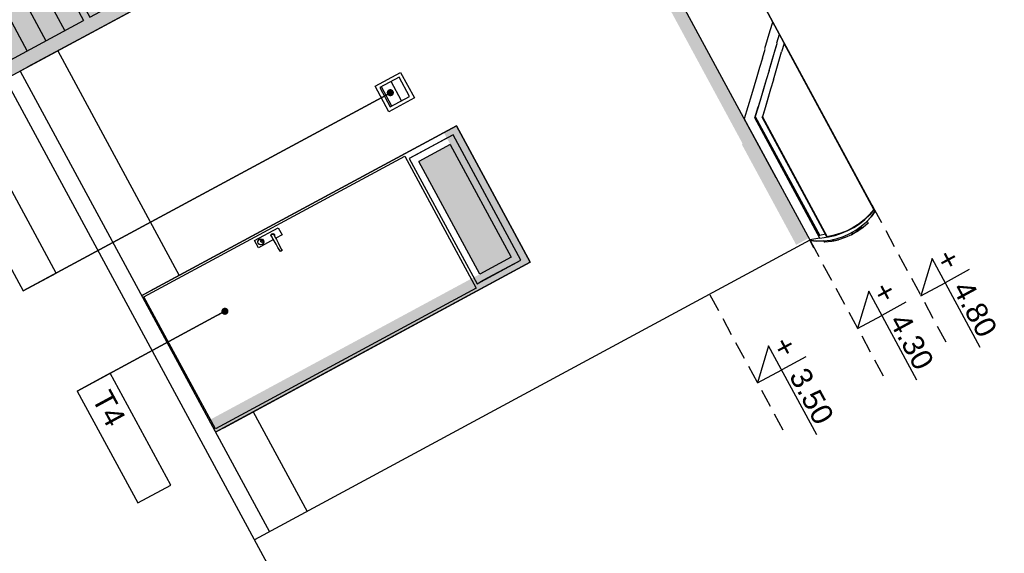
# Model space of a CAD drawing. Header units: millimetres. Extents: x -667476 to -405070, y -32043 to 330643.
# Tile 3 of 55: x -520603 to -513694, y 25916 to 29665. Entities that reach past the tile are written whole.
import ezdxf

# ---------------------------------------------------------------- set-up
doc = ezdxf.new("R2010")
doc.units = ezdxf.units.MM
doc.header["$LTSCALE"] = 10
doc.linetypes.add('DASHED', pattern=[19.05, 12.7, -6.35])
for name, color, linetype in [('01 - grunt', 3, 'Continuous'), ('02-element powyzej', 250, 'DASHED'), ('05-grafika', 251, 'Continuous'), ('05-tekst', 1, 'Continuous'), ('05-wymiary PB', 3, 'Continuous'), ('06-elewacja cienka', 250, 'Continuous'), ('06-elewacja cień', 254, 'Continuous'), ('06-elewacja gruba', 7, 'Continuous'), ('06-elewacja pomocnicze', 14, 'Continuous'), ('06-elewacja szklo', 252, 'Continuous')]:
    doc.layers.add(name, color=color, linetype=linetype)
doc.styles.add('1-100', font='arial.ttf', dxfattribs={"height": 200})
doc.styles.add('1-50', font='arial.ttf', dxfattribs={"height": 100})
doc.styles.get("Standard").update_dxf_attribs({"font": 'arial.ttf'})
doc.dimstyles.new('1-50', dxfattribs={"dimtxt": 100, "dimasz": 50, "dimexe": 100, "dimexo": 75, "dimgap": 30, "dimtad": 1, "dimdec": 0, "dimlfac": 0.1, "dimtxsty": 'Standard', "dimblk": 'ARCHTICK', "dimcen": 250, "dimdle": 30, "dimclre": 252, "dimadec": 0, "dimazin": 0, "dimtfac": 1, "dimtdec": 0, "dimtmove": 0, "dimatfit": 3, "dimfxl": 50, "dimfxlon": 1, "dimarcsym": 0})

# ---------------------------------------------------------------- blocks, each defined once
blk = doc.blocks.new('brama')
at = {"layer": '06-elewacja cienka'}
for p, q in [((-126439.4, 141260.7), (-126439.4, 144860.7)), ((-126439.4, 144860.7), (-123439.4, 144860.7)), ((-123439.4, 141260.7), (-123439.4, 144860.7)), ((-123439.4, 141260.7), (-123439.4, 144860.7)), ((-126339.4, 144110.7), (-126339.4, 144760.7)), ((-126339.4, 144760.7), (-125589.4, 144760.7)), ((-125589.4, 144110.7), (-125589.4, 144760.7)), ((-125539.4, 144110.7), (-125539.4, 144760.7)), ((-125539.4, 144760.7), (-124339.4, 144760.7)), ((-124339.4, 144110.7), (-124339.4, 144760.7)), ((-124289.4, 144110.7), (-124289.4, 144760.7)), ((-124289.4, 144760.7), (-123539.4, 144760.7)), ((-123539.4, 144110.7), (-123539.4, 144760.7)), ((-126339.4, 144110.7), (-125589.4, 144110.7)), ((-126339.4, 144060.7), (-125589.4, 144060.7)), ((-126339.4, 143410.7), (-126339.4, 144060.7)), ((-125589.4, 143410.7), (-125589.4, 144060.7)), ((-125539.4, 144110.7), (-124339.4, 144110.7)), ((-125539.4, 143410.7), (-125539.4, 144060.7)), ((-125539.4, 144060.7), (-124339.4, 144060.7)), ((-124339.4, 143410.7), (-124339.4, 144060.7)), ((-124289.4, 144110.7), (-123539.4, 144110.7)), ((-124289.4, 144060.7), (-123539.4, 144060.7)), ((-124289.4, 143410.7), (-124289.4, 144060.7)), ((-123539.4, 143410.7), (-123539.4, 144060.7)), ((-126339.4, 143410.7), (-125589.4, 143410.7)), ((-125539.4, 143410.7), (-124339.4, 143410.7)), ((-124289.4, 143410.7), (-123539.4, 143410.7)), ((-126339.4, 143360.7), (-125589.4, 143360.7)), ((-126339.4, 142685.2), (-126339.4, 143360.7)), ((-125589.4, 142685.2), (-125589.4, 143360.7)), ((-125439.4, 143310.7), (-124439.4, 143310.7)), ((-124289.4, 143360.7), (-123539.4, 143360.7)), ((-124289.4, 142685.2), (-124289.4, 143360.7)), ((-123539.4, 142685.2), (-123539.4, 143360.7)), ((-126189.4, 143260.7), (-125739.4, 143260.7)), ((-124489.4, 143260.7), (-125389.4, 142272.9)), ((-124139.4, 143260.7), (-123689.4, 143260.7)), ((-126239.4, 142835.2), (-126239.4, 143210.7)), ((-125689.4, 142835.2), (-125689.4, 143210.7)), ((-124189.4, 142835.2), (-124189.4, 143210.7)), ((-123639.4, 142835.2), (-123639.4, 143210.7)), ((-126189.4, 142785.2), (-125739.4, 142785.2)), ((-124139.4, 142785.2), (-123689.4, 142785.2)), ((-126339.4, 142685.2), (-125589.4, 142685.2)), ((-125389.4, 142685.2), (-124489.4, 142685.2)), ((-124289.4, 142685.2), (-123539.4, 142685.2)), ((-126339.4, 142635.2), (-125589.4, 142635.2)), ((-126339.4, 141960.7), (-126339.4, 142635.2)), ((-125589.4, 141960.7), (-125589.4, 142635.2)), ((-125389.4, 142635.2), (-124489.4, 142635.2)), ((-124289.4, 142635.2), (-123539.4, 142635.2)), ((-124289.4, 141960.7), (-124289.4, 142635.2)), ((-123539.4, 141960.7), (-123539.4, 142635.2)), ((-126189.4, 142535.2), (-125739.4, 142535.2)), ((-124139.4, 142535.2), (-123689.4, 142535.2)), ((-126239.4, 142110.7), (-126239.4, 142485.2)), ((-125689.4, 142110.7), (-125689.4, 142485.2)), ((-124189.4, 142110.7), (-124189.4, 142485.2)), ((-123639.4, 142110.7), (-123639.4, 142485.2)), ((-125389.4, 142272.9), (-124489.4, 141260.7)), ((-125298, 142302.9), (-125198, 142302.9)), ((-125268, 142272.9), (-125198, 142272.9)), ((-126189.4, 142060.7), (-125739.4, 142060.7)), ((-124139.4, 142060.7), (-123689.4, 142060.7)), ((-126339.4, 141960.7), (-125589.4, 141960.7)), ((-126339.4, 141910.7), (-125539.4, 141910.7)), ((-126339.4, 141260.7), (-126339.4, 141910.7)), ((-125539.4, 141260.7), (-125539.4, 141910.7)), ((-125389.4, 141910.7), (-124489.4, 141910.7)), ((-124339.4, 141910.7), (-123539.4, 141910.7)), ((-124339.4, 141260.7), (-124339.4, 141910.7)), ((-124289.4, 141960.7), (-123539.4, 141960.7)), ((-123539.4, 141260.7), (-123539.4, 141910.7)), ((-126339.4, 141760.7), (-125539.4, 141760.7)), ((-125389.4, 141760.7), (-124489.4, 141760.7)), ((-124339.4, 141760.7), (-123539.4, 141760.7)), ((-126339.4, 141610.7), (-125539.4, 141610.7)), ((-125389.4, 141610.7), (-124489.4, 141610.7)), ((-124339.4, 141610.7), (-123539.4, 141610.7)), ((-126339.4, 141460.7), (-125539.4, 141460.7)), ((-125389.4, 141460.7), (-124489.4, 141460.7)), ((-124339.4, 141460.7), (-123539.4, 141460.7)), ((-126339.4, 141310.7), (-125539.4, 141310.7)), ((-124339.4, 141310.7), (-123539.4, 141310.7)), ((-126439.4, 141260.7), (-123439.4, 141260.7))]:
    blk.add_line(p, q, dxfattribs=at)
for points in [[(-125439.4, 143310.7), (-124439.4, 143310.7), (-124439.4, 141260.7), (-125439.4, 141260.7)], [(-125389.4, 143260.7), (-124489.4, 143260.7), (-124489.4, 141260.7), (-125389.4, 141260.7)]]:
    blk.add_lwpolyline(points, close=True, dxfattribs=at)
for centre, radius, start, end in [((-126189.4, 143210.7), 50, 90, 180), ((-125739.4, 143210.7), 50, 0, 90), ((-124139.4, 143210.7), 50, 90, 180), ((-123689.4, 143210.7), 50, 0, 90), ((-126189.4, 142835.2), 50, 180, 270), ((-125739.4, 142835.2), 50, 270, 0), ((-124139.4, 142835.2), 50, 180, 270), ((-123689.4, 142835.2), 50, 270, 0), ((-126189.4, 142485.2), 50, 90, 180), ((-125739.4, 142485.2), 50, 0, 90), ((-124139.4, 142485.2), 50, 90, 180), ((-123689.4, 142485.2), 50, 0, 90), ((-125298, 142272.9), 30, 90, 0), ((-125221.5, 142287.9), 27.9, 327.44772, 32.55228), ((-126189.4, 142110.7), 50, 180, 270), ((-125739.4, 142110.7), 50, 270, 0), ((-124139.4, 142110.7), 50, 180, 270), ((-123689.4, 142110.7), 50, 270, 0)]:
    blk.add_arc(centre, radius, start, end, dxfattribs=at)
blk = doc.blocks.new('kota1')
at = {"layer": '05-grafika'}
for points in [[(0, 257), (0, 128.5)], [(345, 128.5), (-128.5, 128.5), (0, 0)], [(0, 0), (0, 128.5)]]:
    blk.add_lwpolyline(points, dxfattribs=at)
at = {"layer": '05-tekst', "style": '1-50', "flags": 12}
for tag, p in [('PLUS/MIUNUS', (-128.5, 143.8)), ('WYSOKOSC', (0, 143.8))]:
    blk.add_attdef(tag, p, '', height=100, dxfattribs=at)
blk = doc.blocks.new('sciana1')
at = {"layer": '05-grafika'}
blk.add_lwpolyline([(595.5, 0), (0, 0), (0, -175.4), (595.5, -175.4)], close=True, dxfattribs=at)
at = {"layer": '05-tekst', "style": '1-50', "flags": 12}
blk.add_attdef('NAZWA_PRZEGRODY', (40.6, -133.4), '', height=100, dxfattribs=at)
blk = doc.blocks.new('_ArchTick')
at = {"color": 0, "linetype": 'ByBlock', "const_width": 0.15}
blk.add_lwpolyline([(-0.5, -0.5), (0.5, 0.5)], dxfattribs=at)

msp = doc.modelspace()

# ---------------------------------------------------------------- hatches: boundary and pattern name
at = {"layer": '06-elewacja cień'}
h = msp.add_hatch(color=256, dxfattribs=at)
h.dxf.hatch_style = 1
h.paths.add_polyline_path([(-515066.3, 28130.7), (-517510.5, 32653.2), (-518857.7, 35145.9), (-518945.7, 35098.4), (-518565.5, 34395), (-518555.9, 34392.1), (-516491.1, 30571.5), (-515531.6, 28796.1), (-515534.5, 28786.5), (-515154.3, 28083.2)])
for points in [[(-518938.3, 33612.5), (-519230.9, 33454.4), (-519183.3, 33366.4), (-519209.6, 33352.2), (-518853, 32692.4), (-518826.7, 32706.6), (-518803, 32662.6), (-518829.2, 32648.4), (-518258.7, 31592.7), (-518232.4, 31606.9), (-518208.6, 31562.9), (-518234.9, 31548.7), (-518003.1, 31119.8), (-518344.1, 30935.5), (-518329.9, 30909.2), (-518373.8, 30885.4), (-518388, 30911.7), (-518959.9, 30602.7), (-518945.7, 30576.4), (-518989.7, 30552.6), (-519003.9, 30578.9), (-519598.1, 30257.7), (-519583.9, 30231.5), (-519627.9, 30207.7), (-519642.1, 30233.9), (-520235.5, 29913.2), (-520221.3, 29887), (-520265.3, 29863.2), (-520279.5, 29889.5), (-520807.3, 29604.2), (-520793.1, 29577.9), (-520837.1, 29554.2), (-520679, 29261.6), (-517511.9, 30973.3)], [(-517626.9, 28872.4), (-517153.9, 27997.1), (-519274, 26851.3), (-519228.9, 26767.7), (-517020.7, 27961.1), (-517539, 28920)]]:
    msp.add_hatch(color=256, dxfattribs=at).paths.add_polyline_path(points)
at = {"layer": '06-elewacja szklo'}
for points in [[(-521062.9, 30077.2), (-520682.6, 29373.4), (-520154.7, 29658.6), (-520535.1, 30362.4)], [(-517153.9, 27997.1), (-517581.8, 28788.9), (-517801.7, 28670), (-517373.8, 27878.2)]]:
    msp.add_hatch(color=256, dxfattribs=at).paths.add_polyline_path(points)

# ---------------------------------------------------------------- linework, layer by layer
at = {"layer": '01 - grunt'}
msp.add_line((-523845.6, 35057.8), (-516243.2, 20990.8), dxfattribs=at)
at = {"layer": '02-element powyzej'}
for p, q in [((-514617.2, 28351.3), (-514074.6, 27347.3)), ((-515057.1, 28113.6), (-514515.5, 27111.5)), ((-515760.9, 27733.2), (-515218.3, 26729.2))]:
    msp.add_line(p, q, dxfattribs=at)
at = {"layer": '06-elewacja cienka'}
for p, q in [((-514801.6, 28692.6), (-518427.7, 35401.9)), ((-514855.1, 28791.5), (-516735.8, 32271.3)), ((-515295, 28553.8), (-517175.6, 32033.6)), ((-517511.9, 30973.3), (-520599.8, 29304.4)), ((-520542.6, 29335.3), (-517511.9, 30973.3)), ((-515336.5, 29588.5), (-515318.7, 29648)), ((-515272.5, 29562.4), (-515318.7, 29648)), ((-515355.1, 29526), (-515336.5, 29588.5)), ((-515374.2, 29462.1), (-515355.1, 29526)), ((-515290.2, 29502.9), (-515272.5, 29562.4)), ((-515289.9, 29502.5), (-515272, 29562.6)), ((-520335.9, 29447), (-519483.2, 27869.2)), ((-515391.5, 29393.8), (-515372.2, 29458.4)), ((-515325.9, 29372.8), (-515306.9, 29436.7)), ((-515325.7, 29372.2), (-515306.6, 29436.2)), ((-515306.9, 29436.7), (-515288.2, 29499.2)), ((-515306.6, 29436.2), (-515287.9, 29498.8)), ((-515275.4, 29374.4), (-515256.4, 29438.4)), ((-515239, 29497), (-515256.4, 29438.4)), ((-514608.9, 28331.2), (-515239, 29497)), ((-515391.5, 29393.8), (-515410.8, 29328.9)), ((-515345.2, 29308.2), (-515325.9, 29372.8)), ((-515345.1, 29307.3), (-515325.7, 29372.2)), ((-515294.7, 29309.1), (-515275.4, 29374.4)), ((-520599.8, 29304.4), (-518850.8, 26068.1)), ((-518109.8, 29198), (-517930.3, 29295)), ((-517930.3, 29295), (-517833.3, 29115.5)), ((-515410.8, 29328.9), (-515430.1, 29264.3)), ((-515345.2, 29308.2), (-515364.6, 29243.3)), ((-515345.1, 29307.3), (-515364.5, 29242.1)), ((-515314.4, 29243), (-515294.7, 29309.1)), ((-517940.4, 29261.1), (-518075.9, 29187.9)), ((-517924, 29095.1), (-517997.1, 29230.4)), ((-517997.1, 29230.4), (-517997.1, 29230.4)), ((-517867.2, 29125.7), (-517940.4, 29261.1)), ((-515430.1, 29264.3), (-515449.1, 29200.6)), ((-515364.6, 29243.3), (-515383.8, 29178.7)), ((-515364.5, 29242.1), (-515383.8, 29177.3)), ((-515314.4, 29243), (-515334, 29176.7)), ((-518012.8, 29018.6), (-518109.8, 29198)), ((-518075.9, 29187.9), (-518002.7, 29052.4)), ((-517991.8, 29058.5), (-518064.9, 29193.8)), ((-518064.9, 29193.8), (-518064.8, 29193.8)), ((-515449.1, 29200.6), (-515467.7, 29138.2)), ((-515383.8, 29177.3), (-515402.9, 29113.5)), ((-515383.8, 29178.7), (-515402.8, 29114.9)), ((-515334, 29176.7), (-515353.6, 29110.7)), ((-517833.3, 29115.5), (-518012.8, 29018.6)), ((-518002.7, 29052.4), (-517867.2, 29125.7)), ((-517924, 29095.1), (-517924, 29095.1)), ((-515467.7, 29138.2), (-515518.6, 28967.6)), ((-515402.9, 29113.5), (-515421.5, 29051.2)), ((-515402.8, 29114.9), (-515421.4, 29052.6)), ((-515353.6, 29110.7), (-515372.9, 29045.8)), ((-515351.6, 29117.7), (-515370.6, 29053.8)), ((-515344, 29143.1), (-515351.6, 29117.7)), ((-517991.7, 29058.5), (-517991.8, 29058.5)), ((-515444.5, 28975.2), (-515421.4, 29052.6)), ((-515421.5, 29051.2), (-515441.3, 28984.7)), ((-515372.9, 29045.8), (-515391.7, 28982.4)), ((-515370.6, 29053.8), (-515389.2, 28991.5)), ((-515518.6, 28967.6), (-515059.4, 28117.8)), ((-514987.7, 28130), (-515444.5, 28975.2)), ((-515441.3, 28984.7), (-515443.9, 28975.9)), ((-515443.9, 28975.9), (-514996.5, 28148)), ((-515441.3, 28984.7), (-514989.7, 28149.1)), ((-515389.2, 28991.5), (-515392.4, 28980.8)), ((-515392.2, 28980.5), (-515392.4, 28980.8)), ((-515391.7, 28982.4), (-515392.3, 28980.3)), ((-514938.4, 28140.5), (-515392.3, 28980.3)), ((-515391.7, 28982.4), (-514936.9, 28140.8)), ((-519747.1, 27726.6), (-517539, 28920)), ((-517539, 28920), (-519689.9, 27757.5)), ((-517020.7, 27961.1), (-517539, 28920)), ((-517539, 28920), (-517020.7, 27961.1)), ((-517561.6, 28856.6), (-517869.5, 28690.2)), ((-517605.5, 28832.9), (-517825.5, 28714)), ((-517561.6, 28856.6), (-517605.5, 28832.9)), ((-517086.1, 27976.9), (-517561.6, 28856.6)), ((-517581.8, 28788.9), (-517801.7, 28670)), ((-517581.8, 28788.9), (-517153.9, 27997.1)), ((-519731.2, 27718.2), (-517901.3, 28707.1)), ((-517901.3, 28707.1), (-517399.7, 27779)), ((-517825.5, 28714), (-517869.5, 28690.2)), ((-517869.5, 28690.2), (-517394, 27810.5)), ((-517373.8, 27878.2), (-517801.7, 28670)), ((-514641.9, 28397), (-514622.9, 28361.8)), ((-514608.9, 28331.2), (-514639.1, 28296.3)), ((-514606.9, 28330.8), (-514637.5, 28295.3)), ((-514624.9, 28360.7), (-514622.9, 28361.8)), ((-514622.9, 28361.8), (-514623, 28361.7)), ((-514623, 28361.7), (-514617.3, 28351.3)), ((-514623, 28361.7), (-514617.3, 28351.3)), ((-514617.3, 28351.3), (-514618.8, 28349.5)), ((-514617.3, 28351.3), (-514617.7, 28350.9)), ((-514617.7, 28350.9), (-514608, 28332.9)), ((-514617.7, 28350.9), (-514606.9, 28330.8)), ((-514608, 28332.9), (-514606.9, 28330.8)), ((-514674.4, 28262.5), (-514712.7, 28232.2)), ((-514709.4, 28232.1), (-514672, 28262)), ((-514639.1, 28296.3), (-514674.4, 28262.5)), ((-514672, 28262), (-514637.5, 28295.3)), ((-514661.4, 28245.9), (-514628.6, 28280.9)), ((-514628.6, 28280.9), (-514599.5, 28318.9)), ((-514599.5, 28318.9), (-514610.4, 28326.7)), ((-518955.6, 28112.9), (-518788.4, 28203.2)), ((-518788.4, 28203.2), (-518761.3, 28153.1)), ((-514753.7, 28205.6), (-514797, 28183)), ((-514791.6, 28183.2), (-514749.4, 28205.7)), ((-514712.7, 28232.2), (-514753.7, 28205.6)), ((-514749.4, 28205.7), (-514709.4, 28232.1)), ((-514736.4, 28186.5), (-514697.4, 28214.4)), ((-514726.7, 28177), (-514733.1, 28188.9)), ((-514723.4, 28179), (-514729.9, 28191.2)), ((-514719.3, 28181.8), (-514725.9, 28194)), ((-514714.8, 28185), (-514721.4, 28197.3)), ((-514709.7, 28188.6), (-514716.3, 28200.9)), ((-514714.8, 28185), (-514709.7, 28188.6)), ((-514704.6, 28192.3), (-514711.3, 28204.5)), ((-514709.7, 28188.6), (-514704.6, 28192.3)), ((-514700.1, 28195.5), (-514706.7, 28207.7)), ((-514704.6, 28192.3), (-514700.1, 28195.5)), ((-514696.1, 28198.4), (-514702.7, 28210.6)), ((-514700.1, 28195.5), (-514696.1, 28198.4)), ((-514693, 28200.6), (-514699.6, 28212.8)), ((-514691.1, 28201.9), (-514697.7, 28214.2)), ((-514697.4, 28214.4), (-514661.4, 28245.9)), ((-514690.5, 28202.4), (-514697.1, 28214.6)), ((-514696.1, 28198.4), (-514693, 28200.6)), ((-514693, 28200.6), (-514691.1, 28201.9)), ((-514691.1, 28201.9), (-514690.5, 28202.4)), ((-514683, 28207.7), (-514690.5, 28202.4)), ((-514650.2, 28236.4), (-514683, 28207.7)), ((-514657.5, 28250), (-514650.2, 28236.4)), ((-518930, 28116), (-518921.7, 28123.8)), ((-518822.8, 28119.9), (-518928.5, 28062.7)), ((-518928.3, 28114.9), (-518920.8, 28122.1)), ((-518921.7, 28123.8), (-518910.6, 28126.5)), ((-518920.8, 28122.1), (-518910.7, 28124.5)), ((-518910.7, 28124.5), (-518900.8, 28121.5)), ((-518910.6, 28126.5), (-518899.7, 28123.2)), ((-518900.8, 28121.5), (-518893.6, 28114)), ((-518899.7, 28123.2), (-518891.9, 28114.9)), ((-518840.7, 28150), (-518838.7, 28156.4)), ((-518839.1, 28143.4), (-518840.7, 28150)), ((-518839.7, 28150), (-518837.9, 28155.9)), ((-518838.2, 28143.9), (-518839.7, 28150)), ((-518834.5, 28138.6), (-518839.1, 28143.4)), ((-518838.7, 28156.4), (-518833.8, 28161.1)), ((-518834, 28139.4), (-518838.2, 28143.9)), ((-518837.9, 28155.9), (-518833.4, 28160.2)), ((-518837.7, 28149.9), (-518836.2, 28154.9)), ((-518836.5, 28144.9), (-518837.7, 28149.9)), ((-518824.6, 28122.9), (-518836.5, 28144.9)), ((-518836.2, 28154.9), (-518832.4, 28158.4)), ((-518832.8, 28138.1), (-518834.5, 28138.6)), ((-518833.4, 28139.3), (-518834, 28139.4)), ((-518833.8, 28161.1), (-518827.3, 28162.6)), ((-518833.4, 28160.2), (-518827.3, 28161.6)), ((-518832.4, 28158.4), (-518827.4, 28159.6)), ((-518827.4, 28159.6), (-518822.4, 28158.1)), ((-518827.3, 28162.6), (-518820.9, 28160.7)), ((-518827.3, 28161.6), (-518821.4, 28159.8)), ((-518817.9, 28111.3), (-518824.6, 28122.9)), ((-518822.4, 28158.1), (-518818.9, 28154.4)), ((-518821.4, 28159.8), (-518817.1, 28155.3)), ((-518820.9, 28160.7), (-518816.2, 28155.8)), ((-518818.9, 28154.4), (-518807, 28132.4)), ((-518817.1, 28155.3), (-518815.7, 28149.3)), ((-518816.2, 28155.8), (-518814.7, 28149.3)), ((-518815.7, 28149.3), (-518815.8, 28148.8)), ((-518814.7, 28149.3), (-518815.2, 28147.6)), ((-518807, 28132.4), (-518801, 28120.4)), ((-518761.3, 28153.1), (-518805.4, 28129.3)), ((-518801, 28120.4), (-518789, 28096.5)), ((-514987.7, 28130), (-515059.4, 28117.8)), ((-515002.2, 28156.8), (-515001.4, 28157.2)), ((-514989.7, 28149.1), (-514996.5, 28148)), ((-514948, 28158.1), (-514989.7, 28149.1)), ((-514987.7, 28130), (-514928.2, 28140)), ((-514936.9, 28140.8), (-514938.4, 28140.5)), ((-514889, 28150.5), (-514936.9, 28140.8)), ((-514928.2, 28140), (-514881.4, 28150.2)), ((-514913.9, 28117.3), (-514867.1, 28127.9)), ((-514895.3, 28110.3), (-514900.7, 28120.3)), ((-514894.6, 28110.4), (-514900, 28120.4)), ((-514892.5, 28110.9), (-514897.9, 28120.9)), ((-514889.8, 28111.6), (-514895.2, 28121.5)), ((-514842.2, 28164.6), (-514889, 28150.5)), ((-514881.4, 28150.2), (-514835.8, 28164.6)), ((-514867.1, 28127.9), (-514821.7, 28143.1)), ((-514810.5, 28134.6), (-514857.2, 28119)), ((-514797, 28183), (-514842.2, 28164.6)), ((-514835.8, 28164.6), (-514791.6, 28183.2)), ((-514821.7, 28143.1), (-514778, 28162.7)), ((-514765.7, 28154.7), (-514810.5, 28134.6)), ((-514778, 28162.7), (-514736.4, 28186.5)), ((-514765.7, 28154.7), (-514758.2, 28159)), ((-514758.2, 28159), (-514764.4, 28170.5)), ((-514756.8, 28159.8), (-514763, 28171.3)), ((-514754.8, 28160.9), (-514761, 28172.4)), ((-514754.2, 28161.3), (-514760.4, 28172.8)), ((-514758.2, 28159), (-514756.8, 28159.8)), ((-514756.8, 28159.8), (-514754.8, 28160.9)), ((-514754.8, 28160.9), (-514754.2, 28161.3)), ((-514729.4, 28175.5), (-514754.2, 28161.3)), ((-514729.4, 28175.5), (-514735.6, 28187.1)), ((-514728.7, 28175.9), (-514735, 28187.6)), ((-514729.4, 28175.5), (-514728.7, 28175.9)), ((-514728.7, 28175.9), (-514726.7, 28177)), ((-514726.7, 28177), (-514723.4, 28179)), ((-514723.4, 28179), (-514723, 28179.1)), ((-514723, 28179.1), (-514719.3, 28181.8)), ((-514719.3, 28181.8), (-514714.8, 28185)), ((-518928.5, 28062.7), (-518955.6, 28112.9)), ((-518933.2, 28105.1), (-518930, 28116)), ((-518930.6, 28094), (-518933.2, 28105.1)), ((-518931.2, 28105), (-518928.3, 28114.9)), ((-518928.8, 28095), (-518931.2, 28105)), ((-518922.8, 28085.7), (-518930.6, 28094)), ((-518921.7, 28087.4), (-518928.8, 28095)), ((-518911.9, 28082.5), (-518922.8, 28085.7)), ((-518911.8, 28084.5), (-518921.7, 28087.4)), ((-518900.8, 28085.1), (-518911.9, 28082.5)), ((-518901.7, 28086.9), (-518911.8, 28084.5)), ((-518911.3, 28109), (-518910.1, 28112.9)), ((-518910.4, 28104.9), (-518911.3, 28109)), ((-518907.5, 28101.9), (-518910.4, 28104.9)), ((-518910.3, 28108.9), (-518909.3, 28112.4)), ((-518909.5, 28105.4), (-518910.3, 28108.9)), ((-518910.1, 28112.9), (-518907.1, 28115.8)), ((-518907, 28102.8), (-518909.5, 28105.4)), ((-518909.3, 28112.4), (-518906.7, 28114.9)), ((-518903.6, 28100.7), (-518907.5, 28101.9)), ((-518907.1, 28115.8), (-518903.1, 28116.7)), ((-518903.5, 28101.7), (-518907, 28102.8)), ((-518906.7, 28114.9), (-518903.1, 28115.7)), ((-518899.5, 28101.7), (-518903.6, 28100.7)), ((-518900, 28102.6), (-518903.5, 28101.7)), ((-518903.1, 28116.7), (-518899.1, 28115.6)), ((-518903.1, 28115.7), (-518899.7, 28114.7)), ((-518894.2, 28094), (-518901.7, 28086.9)), ((-518892.5, 28092.9), (-518900.8, 28085.1)), ((-518897.4, 28105.1), (-518900, 28102.6)), ((-518899.7, 28114.7), (-518897.2, 28112.1)), ((-518896.5, 28104.5), (-518899.5, 28101.7)), ((-518899.1, 28115.6), (-518896.3, 28112.5)), ((-518896.3, 28108.5), (-518897.4, 28105.1)), ((-518897.2, 28112.1), (-518896.3, 28108.5)), ((-518895.3, 28108.5), (-518896.5, 28104.5)), ((-518896.3, 28112.5), (-518895.3, 28108.5)), ((-518891.3, 28103.9), (-518894.2, 28094)), ((-518893.6, 28114), (-518891.3, 28103.9)), ((-518889.3, 28103.8), (-518892.5, 28092.9)), ((-518891.9, 28114.9), (-518889.3, 28103.8)), ((-518804.5, 28088.2), (-518817.9, 28111.3)), ((-518791.2, 28065.3), (-518804.5, 28088.2)), ((-518778.2, 28042.9), (-518791.2, 28065.3)), ((-518789, 28096.5), (-518777.1, 28072.9)), ((-518777.1, 28072.9), (-518765.5, 28049.8)), ((-515057.1, 28113.6), (-515009.3, 28110.1)), ((-515009.3, 28110.1), (-514961.4, 28111.3)), ((-514961.7, 28111.3), (-514956.6, 28101.9)), ((-514961.4, 28111.3), (-514913.9, 28117.3)), ((-514956, 28101.9), (-514961.1, 28111.3)), ((-514905.1, 28108.1), (-514953.9, 28101.9)), ((-514895.3, 28110.3), (-514905.1, 28108.1)), ((-514895.3, 28110.3), (-514894.6, 28110.4)), ((-514894.6, 28110.4), (-514892.5, 28110.9)), ((-514892.5, 28110.9), (-514889.8, 28111.6)), ((-514889.8, 28111.6), (-514857.2, 28119)), ((-518774.2, 28035.9), (-518778.2, 28042.9)), ((-518761.9, 28042.6), (-518774.2, 28035.9)), ((-518765.5, 28049.8), (-518761.9, 28042.6)), ((-517153.9, 27997.1), (-517373.8, 27878.2)), ((-517020.7, 27961.1), (-519228.9, 26767.7)), ((-519171.7, 26798.6), (-517020.7, 27961.1)), ((-517394, 27810.5), (-517086.1, 27976.9)), ((-517350, 27834.3), (-517130.1, 27953.1)), ((-517130.1, 27953.1), (-517086.1, 27976.9)), ((-517399.7, 27779), (-519229.6, 26790)), ((-517394, 27810.5), (-517350, 27834.3)), ((-519738.3, 27731.4), (-519689.9, 27757.5)), ((-519229.6, 26790), (-519731.2, 27718.2)), ((-518964.9, 26910.3), (-518586.8, 26210.7)), ((-519264.8, 26855.2), (-519274.3, 26872.8)), ((-519171.7, 26798.6), (-519220.1, 26772.4))]:
    msp.add_line(p, q, dxfattribs=at)
at = {"layer": '06-elewacja gruba'}
for p, q in [((-518463.9, 35467.5), (-514606.9, 28330.8)), ((-514606.9, 28330.8), (-514610.4, 28326.7)), ((-514628.6, 28280.9), (-514657.5, 28250)), ((-514599.5, 28318.9), (-514628.6, 28280.9)), ((-514610.4, 28326.7), (-514599.5, 28318.9)), ((-514684.9, 28206), (-514723, 28179.1)), ((-514650.2, 28236.4), (-514684.9, 28206)), ((-514657.5, 28250), (-514650.2, 28236.4)), ((-514810.5, 28134.6), (-514857.2, 28119)), ((-514765.7, 28154.7), (-514810.5, 28134.6)), ((-514723, 28179.1), (-514765.7, 28154.7)), ((-515059.1, 28117.3), (-518956.6, 26011.4)), ((-515029.9, 28063.2), (-515059.1, 28117.3)), ((-515009.3, 28110.1), (-515057.1, 28113.6)), ((-514961.1, 28111.3), (-515009.3, 28110.1)), ((-514956.6, 28101.9), (-514961.1, 28111.3)), ((-514905.1, 28108.1), (-514956.6, 28101.9)), ((-514857.2, 28119), (-514905.1, 28108.1))]:
    msp.add_line(p, q, dxfattribs=at)

# ---------------------------------------------------------------- block references
at = {"layer": '05-tekst'}
ref = msp.add_blockref('sciana1', (-520772.5, 28670.5), dxfattribs=dict(at, xscale=1.5, yscale=1.5, zscale=1.5, rotation=298.388907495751))
ref.add_attrib('NAZWA_PRZEGRODY', 'T6', (-520905.4, 28495.2), dxfattribs={"height": 150, "rotation": 298.38891, "style": '1-100'})
ref = msp.add_blockref('sciana1', (-519967.9, 27181.7), dxfattribs=dict(at, xscale=1.5, yscale=1.5, zscale=1.5, rotation=298.388907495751))
ref.add_attrib('NAZWA_PRZEGRODY', 'T4', (-520100.7, 27006.4), dxfattribs={"height": 150, "rotation": 298.38891, "style": '1-100'})
at = {"layer": '05-wymiary PB'}
ref = msp.add_blockref('kota1', (-514279.2, 27725.9), dxfattribs=dict(at, xscale=1.5, yscale=1.5, zscale=1.5, rotation=298.388907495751))
ref.add_attrib('PLUS/MIUNUS', '+', (-514181.1, 27998.1), dxfattribs={"layer": '05-tekst', "height": 150, "rotation": 298.38891, "style": '1-50'})
ref.add_attrib('WYSOKOSC', ' 4.80', (-514089.5, 27828.5), dxfattribs={"layer": '05-tekst', "height": 150, "rotation": 298.38891, "style": '1-50'})
ref = msp.add_blockref('kota1', (-514723.7, 27496.6), dxfattribs=dict(at, xscale=1.5, yscale=1.5, zscale=1.5, rotation=298.388907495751))
ref.add_attrib('PLUS/MIUNUS', '+', (-514625.5, 27768.7), dxfattribs={"layer": '05-tekst', "height": 150, "rotation": 298.38891, "style": '1-50'})
ref.add_attrib('WYSOKOSC', ' 4.30', (-514533.9, 27599.2), dxfattribs={"layer": '05-tekst', "height": 150, "rotation": 298.38891, "style": '1-50'})
ref = msp.add_blockref('kota1', (-515425.8, 27113.2), dxfattribs=dict(at, xscale=1.5, yscale=1.5, zscale=1.5, rotation=298.388907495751))
ref.add_attrib('PLUS/MIUNUS', '+', (-515327.6, 27385.3), dxfattribs={"layer": '05-tekst', "height": 150, "rotation": 298.38891, "style": '1-50'})
ref.add_attrib('WYSOKOSC', ' 3.50', (-515236, 27215.7), dxfattribs={"layer": '05-tekst', "height": 150, "rotation": 298.38891, "style": '1-50'})
at = {"layer": '06-elewacja pomocnicze', "rotation": 298.3889074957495}
msp.add_blockref('brama', (-586262, -146496), dxfattribs=at)

# ---------------------------------------------------------------- leaders
at = {"layer": '05-grafika'}
for points in [[(-518002.3, 29152.3), (-520579.3, 27759.5), (-518002.3, 29152.3)], [(-519162.9, 27616.7), (-520199.4, 27056.6), (-519162.9, 27616.7)]]:
    msp.add_leader(points, dimstyle='1-50', override={"dimtad": 0, "dimldrblk": 'Dot'}, dxfattribs=at)

doc.saveas('drawing.dxf')
